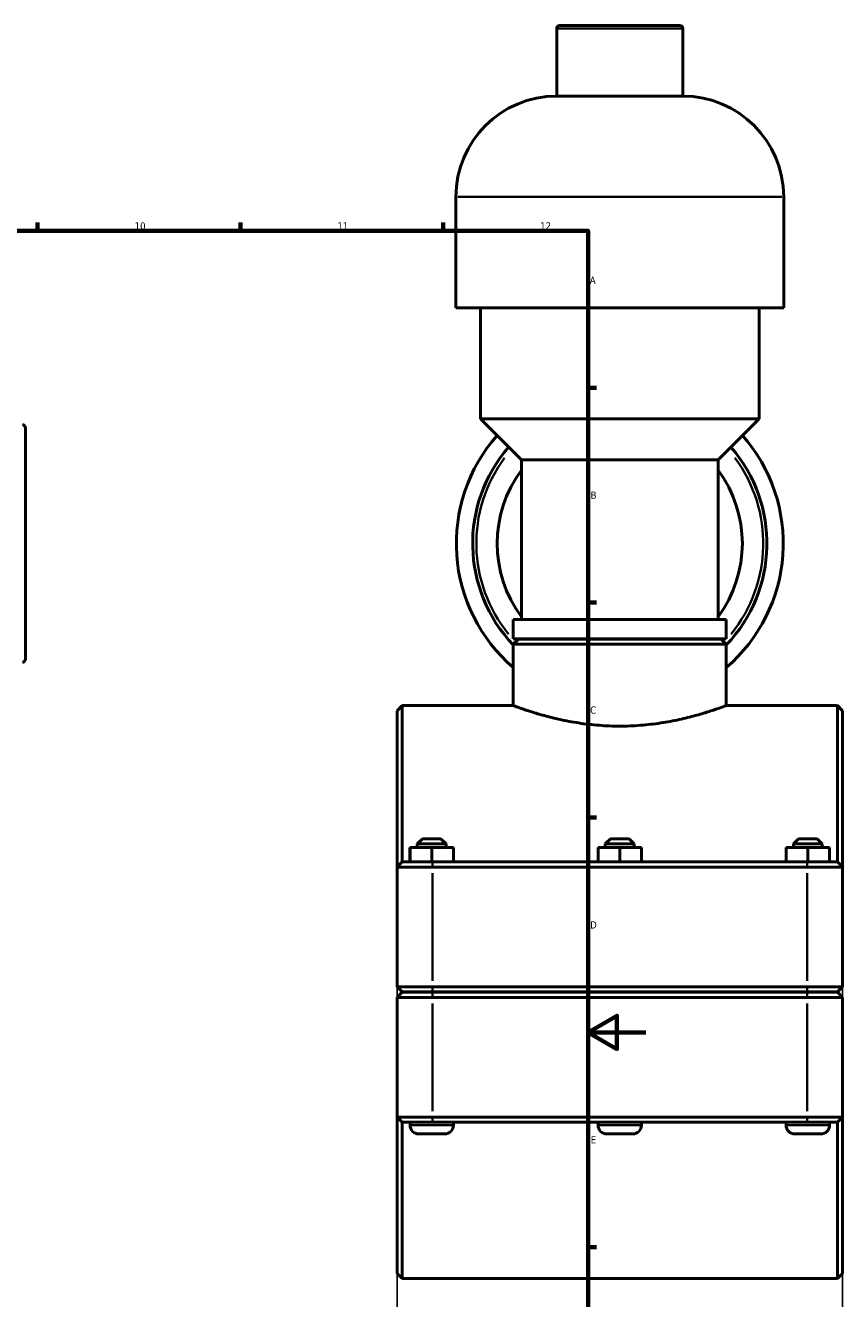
# Model space of a CAD drawing. Header units: millimetres. Extents: x 0 to 1075, y -44 to 1487.
# Tile 5 of 8: x 627 to 909, y 205 to 645. Entities that reach past the tile are written whole.
import ezdxf

# ---------------------------------------------------------------- set-up
doc = ezdxf.new("R2010")
doc.units = ezdxf.units.MM
for name, color, linetype, lineweight in [('Border (ISO)', 7, 'Continuous', 70), ('Dimension (ISO)', 7, 'Continuous', 25), ('Visible (ISO)', 7, 'Continuous', 50), ('Visible Narrow (ISO)', 7, 'Continuous', 35)]:
    doc.layers.add(name, color=color, linetype=linetype, lineweight=lineweight)
doc.styles.add('Note Text (ISO)', font='tahoma.ttf')
doc.dimstyles.new('Default (ISO)', dxfattribs={"dimtxt": 2.5, "dimasz": 2.5, "dimexe": 3.175, "dimexo": 0, "dimgap": 0.762, "dimtad": 1, "dimrnd": 1e-08, "dimzin": 0, "dimtxsty": 'Note Text (ISO)', "dimcen": 0.09, "dimdle": 10, "dimclrd": 256, "dimclre": 256, "dimclrt": 256, "dimazin": 0, "dimtfac": 1.40208, "dimtmove": 0, "dimatfit": 3, "dimfxl": 1, "dimtolj": 1, "dimtzin": 0, "dimlwd": -1, "dimlwe": -1, "dimarcsym": 0})

# ---------------------------------------------------------------- blocks, each defined once
blk = doc.blocks.new('Borders Default Border')
at = {"layer": 'Border (ISO)'}
for p, q in [((630.75, 574), (630.75, 576.9)), ((700.83, 574), (700.83, 576.9)), ((770.92, 574), (770.92, 576.9)), ((821, 519.75), (823.9, 519.75)), ((821, 445.5), (823.9, 445.5)), ((821, 371.25), (823.9, 371.25)), ((821, 222.75), (823.9, 222.75))]:
    blk.add_line(p, q, dxfattribs=at)
at = {"layer": 'Border (ISO)', "flags": 128}
for points in [[(20, 20), (20, 574), (821, 574), (821, 20), (20, 20)], [(841, 297), (821, 297), (831, 302.77), (831, 291.23), (821, 297)]]:
    blk.add_lwpolyline(points, dxfattribs=at)
at = {"layer": 'Border (ISO)', "color": 232, "true_color": 0xca0064, "char_height": 2.5, "attachment_point": 7, "style": 'Note Text (ISO)'}
for s, insert in [('10', (664.29, 574.35)), ('11', (734.37, 574.4)), ('12', (804.46, 574.4)), ('A', (821.59, 555.62)), ('B', (821.89, 481.38)), ('C', (821.73, 407.08)), ('D', (821.73, 332.88)), ('E', (821.94, 258.63))]:
    blk.add_mtext(s, dxfattribs=dict(at, insert=insert))
blk = doc.blocks.new('*D14')
at = {"layer": 'Defpoints', "color": 0, "transparency": 16777216}
for p in [(754.96, 312.78), (908.96, 312.78), (754.96, 186.93)]:
    blk.add_point(p, dxfattribs=at)
at = {"layer": 'Dimension (ISO)', "transparency": 16777216}
for p, q in [((754.96, 312.78), (754.96, 183.76)), ((908.96, 312.78), (908.96, 183.76)), ((906.46, 186.93), (757.46, 186.93))]:
    blk.add_line(p, q, dxfattribs=at)
for points in [[(757.46, 187.35), (757.46, 186.52), (754.96, 186.93)], [(906.46, 187.35), (906.46, 186.52), (908.96, 186.93)]]:
    blk.add_solid(points, dxfattribs=at)
at = {"layer": 'Dimension (ISO)', "color": 232, "true_color": 0xca0064, "transparency": 16777216, "insert": (827.01, 190.87), "char_height": 2.5, "attachment_point": 1, "style": 'Note Text (ISO)'}
blk.add_mtext('\\A1;154,00', dxfattribs=at)

msp = doc.modelspace()

# ---------------------------------------------------------------- linework, layer by layer
at = {"layer": 'Visible (ISO)'}
for p, q in [((810.165, 620.527), (810.165, 643.927)), ((811.165, 644.927), (852.763, 644.927)), ((853.763, 620.527), (853.763, 643.927)), ((853.763, 620.527), (810.165, 620.527)), ((775.308, 547.327), (775.308, 585.67)), ((888.62, 547.327), (888.62, 585.67)), ((888.62, 547.327), (775.308, 547.327)), ((783.806, 508.985), (783.806, 547.327)), ((880.121, 508.985), (880.121, 547.327)), ((880.121, 508.985), (783.806, 508.985)), ((797.97, 494.821), (783.806, 508.985)), ((865.957, 494.821), (880.121, 508.985)), ((626.531, 505.82), (626.531, 426.035)), ((865.957, 494.821), (797.97, 494.821)), ((797.97, 439.694), (797.97, 494.821)), ((865.957, 439.694), (865.957, 494.821)), ((868.79, 439.694), (795.137, 439.694)), ((795.137, 433.027), (795.137, 439.694)), ((868.79, 433.027), (868.79, 439.694)), ((868.79, 433.027), (795.137, 433.027)), ((796.937, 432.927), (795.137, 431.127)), ((868.79, 431.127), (795.137, 431.127)), ((795.137, 409.927), (795.137, 431.127)), ((796.937, 432.927), (866.99, 432.927)), ((803.636, 432.927), (803.636, 433.027)), ((860.292, 432.927), (860.292, 433.027)), ((866.99, 432.927), (868.79, 431.127)), ((868.79, 409.927), (868.79, 431.127)), ((754.964, 408.127), (756.764, 409.927)), ((756.764, 409.927), (756.764, 355.927)), ((756.764, 409.927), (795.137, 409.927)), ((868.79, 409.927), (907.164, 409.927)), ((907.164, 355.927), (907.164, 409.927)), ((908.964, 408.127), (907.164, 409.927)), ((754.964, 354.127), (754.964, 408.127)), ((908.964, 408.127), (908.964, 354.127)), ((759.441, 360.927), (759.487, 360.927)), ((759.441, 355.927), (759.441, 360.927)), ((759.487, 360.927), (767.01, 360.927)), ((759.487, 355.927), (759.487, 360.927)), ((763.764, 363.927), (761.964, 362.127)), ((771.964, 362.127), (761.964, 362.127)), ((761.964, 360.927), (761.964, 362.127)), ((763.764, 363.927), (770.164, 363.927)), ((767.01, 360.927), (774.487, 360.927)), ((767.01, 355.927), (767.01, 360.927)), ((770.164, 363.927), (771.964, 362.127)), ((771.964, 360.927), (771.964, 362.127)), ((774.487, 355.927), (774.487, 360.927)), ((824.441, 360.927), (824.487, 360.927)), ((824.441, 355.927), (824.441, 360.927)), ((824.487, 360.927), (832.01, 360.927)), ((824.487, 355.927), (824.487, 360.927)), ((828.764, 363.927), (826.964, 362.127)), ((836.964, 362.127), (826.964, 362.127)), ((826.964, 360.927), (826.964, 362.127)), ((828.764, 363.927), (835.164, 363.927)), ((832.01, 360.927), (839.487, 360.927)), ((832.01, 355.927), (832.01, 360.927)), ((835.164, 363.927), (836.964, 362.127)), ((836.964, 360.927), (836.964, 362.127)), ((839.487, 355.927), (839.487, 360.927)), ((889.441, 360.927), (889.487, 360.927)), ((889.441, 355.927), (889.441, 360.927)), ((889.487, 360.927), (897.01, 360.927)), ((889.487, 355.927), (889.487, 360.927)), ((893.764, 363.927), (891.964, 362.127)), ((901.964, 362.127), (891.964, 362.127)), ((891.964, 360.927), (891.964, 362.127)), ((893.764, 363.927), (900.164, 363.927)), ((897.01, 360.927), (904.487, 360.927)), ((897.01, 355.927), (897.01, 360.927)), ((900.164, 363.927), (901.964, 362.127)), ((901.964, 360.927), (901.964, 362.127)), ((904.487, 355.927), (904.487, 360.927)), ((756.764, 355.927), (754.964, 354.127)), ((767.214, 354.127), (754.964, 354.127)), ((754.964, 354.127), (754.964, 312.777)), ((756.764, 355.927), (767.214, 355.927)), ((896.714, 355.927), (767.214, 355.927)), ((767.214, 354.127), (896.714, 354.127)), ((896.714, 355.927), (907.164, 355.927)), ((908.964, 354.127), (896.714, 354.127)), ((907.164, 355.927), (908.964, 354.127)), ((908.964, 312.777), (908.964, 354.127)), ((756.764, 310.977), (754.964, 312.777)), ((754.964, 312.777), (767.214, 312.777)), ((896.714, 312.777), (767.214, 312.777)), ((896.714, 312.777), (908.964, 312.777)), ((907.164, 310.977), (908.964, 312.777)), ((756.764, 310.877), (754.964, 309.077)), ((767.214, 309.077), (754.964, 309.077)), ((754.964, 309.077), (754.964, 267.727)), ((767.214, 310.977), (756.764, 310.977)), ((756.764, 310.877), (767.214, 310.877)), ((759.464, 310.877), (759.464, 310.977)), ((767.214, 310.977), (896.714, 310.977)), ((896.714, 310.877), (767.214, 310.877)), ((767.214, 309.077), (896.714, 309.077)), ((774.464, 310.877), (774.464, 310.977)), ((824.464, 310.877), (824.464, 310.977)), ((839.464, 310.877), (839.464, 310.977)), ((889.464, 310.877), (889.464, 310.977)), ((907.164, 310.977), (896.714, 310.977)), ((896.714, 310.877), (907.164, 310.877)), ((908.964, 309.077), (896.714, 309.077)), ((904.464, 310.877), (904.464, 310.977)), ((907.164, 310.877), (908.964, 309.077)), ((908.964, 267.727), (908.964, 309.077)), ((754.964, 213.727), (754.964, 267.727)), ((754.964, 267.727), (767.214, 267.727)), ((756.764, 265.927), (754.964, 267.727)), ((756.764, 265.927), (756.764, 211.927)), ((767.214, 265.927), (756.764, 265.927)), ((759.464, 264.927), (759.464, 265.927)), ((896.714, 267.727), (767.214, 267.727)), ((767.214, 265.927), (896.714, 265.927)), ((774.464, 264.927), (774.464, 265.927)), ((824.464, 264.927), (824.464, 265.927)), ((839.464, 264.927), (839.464, 265.927)), ((889.464, 264.927), (889.464, 265.927)), ((896.714, 267.727), (908.964, 267.727)), ((907.164, 265.927), (896.714, 265.927)), ((904.464, 264.927), (904.464, 265.927)), ((907.164, 265.927), (908.964, 267.727)), ((907.164, 211.927), (907.164, 265.927)), ((908.964, 267.727), (908.964, 213.727)), ((771.464, 261.927), (762.464, 261.927)), ((836.464, 261.927), (827.464, 261.927)), ((901.464, 261.927), (892.464, 261.927)), ((754.964, 213.727), (756.764, 211.927)), ((756.764, 211.927), (907.164, 211.927)), ((908.964, 213.727), (907.164, 211.927))]:
    msp.add_line(p, q, dxfattribs=at)
for centre, radius, start, end in [((811.165, 643.927), 1, 90, 180), ((852.763, 643.927), 1, 0, 90), ((810.165, 585.67), 34.857, 90, 180), ((853.763, 585.67), 34.857, 0, 90), ((625.271, 505.82), 1.26, 0, 80), ((831.964, 465.927), 56.5, 138.65985, 229.32295), ((831.964, 465.927), 56.5, 310.67705, 41.34015), ((831.964, 465.927), 50.85, 139.06715, 223.59631), ((831.964, 465.927), 50.85, 316.40369, 40.93285), ((831.964, 465.927), 42.375, 143.34155, 216.65845), ((831.964, 465.927), 42.375, 323.34155, 36.65845), ((625.271, 426.035), 1.26, 280, 0), ((762.464, 264.927), 3, 180, 270), ((771.464, 264.927), 3, 270, 0), ((827.464, 264.927), 3, 180, 270), ((836.464, 264.927), 3, 270, 0), ((892.464, 264.927), 3, 180, 270), ((901.464, 264.927), 3, 270, 0)]:
    msp.add_arc(centre, radius, start, end, dxfattribs=at)
for points, knots in [([(795.137, 409.927), (795.137, 409.927), (795.363, 409.843), (796.306, 409.498), (797.023, 409.237), (798.909, 408.583), (800.08, 408.189), (802.776, 407.338), (804.302, 406.883), (807.546, 405.999), (809.38, 405.537), (813.379, 404.663), (815.544, 404.252), (820.073, 403.562), (822.441, 403.284), (827.217, 402.915), (829.626, 402.823), (831.964, 402.823)], [16.823083, 16.823083, 16.823083, 16.823083, 17.5237854, 17.5237854, 18.2244879, 18.2244879, 18.9251903, 18.9251903, 19.6258928, 19.6258928, 20.3271139, 20.3271139, 21.028335, 21.028335, 21.7295562, 21.7295562, 22.4307773, 22.4307773, 22.4307773, 22.4307773]), ([(831.964, 402.823), (834.301, 402.823), (836.71, 402.915), (841.487, 403.284), (843.854, 403.562), (848.383, 404.252), (850.548, 404.663), (854.547, 405.537), (856.381, 405.999), (859.626, 406.883), (861.151, 407.338), (863.847, 408.189), (865.018, 408.583), (866.904, 409.237), (867.621, 409.498), (868.564, 409.843), (868.79, 409.927), (868.79, 409.927)], [0, 0, 0, 0, 0.7012211, 0.7012211, 1.4024423, 1.4024423, 2.1036634, 2.1036634, 2.8048845, 2.8048845, 3.505587, 3.505587, 4.2062894, 4.2062894, 4.9069919, 4.9069919, 5.6076943, 5.6076943, 5.6076943, 5.6076943])]:
    msp.add_open_spline(points, degree=3, knots=knots, dxfattribs=at)
at = {"layer": 'Visible Narrow (ISO)'}
for p, q in [((853.494, 643.927), (810.433, 643.927)), ((887.922, 585.67), (776.005, 585.67)), ((767.214, 355.837), (767.214, 354.217)), ((767.214, 314.845), (767.214, 352.06)), ((896.714, 355.837), (896.714, 354.217)), ((896.714, 352.06), (896.714, 314.845)), ((767.214, 311.067), (767.214, 312.687)), ((896.714, 311.067), (896.714, 312.687)), ((767.214, 310.787), (767.214, 309.167)), ((896.714, 310.787), (896.714, 309.167)), ((767.214, 269.795), (767.214, 307.01)), ((896.714, 307.01), (896.714, 269.795)), ((759.556, 264.927), (774.371, 264.927)), ((767.214, 266.017), (767.214, 267.637)), ((824.556, 264.927), (839.371, 264.927)), ((889.556, 264.927), (904.371, 264.927)), ((896.714, 266.017), (896.714, 267.637))]:
    msp.add_line(p, q, dxfattribs=at)
for start, end in [(143.37935, 219.13556), (320.86444, 36.62065)]:
    msp.add_arc((831.964, 465.927), 49.59, start, end, dxfattribs=at)

# ---------------------------------------------------------------- block references
msp.add_blockref('Borders Default Border', (0, 0))

# ---------------------------------------------------------------- dimensions: what is measured, and where the dimension line sits
at = {"layer": 'Dimension (ISO)'}
dim = msp.add_linear_dim(base=(754.964, 186.932), p1=(908.964, 312.777), p2=(754.964, 312.777), dimstyle='Default (ISO)', override={"dimdec": 2, "dimtp": 0, "dimtm": 0, "dimtdec": 2, "dimtofl": 0, "dimatfit": 1}, dxfattribs=at)
dim.commit()
dim.dimension.update_dxf_attribs({"geometry": '*D14', "text_midpoint": (831.964, 186.932), "dimtype": 160})

doc.saveas('drawing.dxf')
